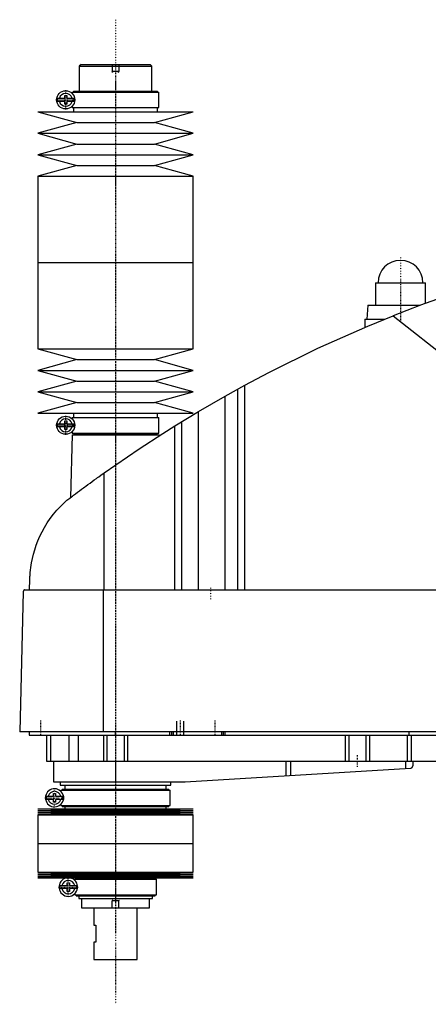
# Model space of a CAD drawing. Extents: x -1056 to 186, y -1 to 900.
# Tile 1 of 3: x -1056 to -819, y 330 to 900. Entities that reach past the tile are written whole.
import ezdxf

# ---------------------------------------------------------------- set-up
doc = ezdxf.new("R2010")
doc.units = 0
doc.linetypes.add('CENTER', pattern=[1.5, 0.45, -0.5, 0.05, -0.5])
for name, color, linetype in [('CENTER', 7, 'CENTER'), ('THREAD', 7, 'CONTINUOUS'), ('VIS', 7, 'CONTINUOUS')]:
    doc.layers.add(name, color=color, linetype=linetype)

msp = doc.modelspace()

# ---------------------------------------------------------------- linework, layer by layer
at = {"layer": 'CENTER'}
for p, q in [((-1000, 899.92), (-1000, 329.57)), ((-1000, 863.46), (-1000, 754.29)), ((-1028.85, 847.99), (-1028.85, 859.01)), ((-1034.36, 853.5), (-1023.34, 853.5)), ((-1000, 764.21), (-1000, 655.04)), ((-835, 762.2), (-835, 724.8)), ((-848.65, 747.5), (-821.35, 747.5)), ((-1000, 700.5), (-1000, 370.5)), ((-1028.85, 659.49), (-1028.85, 670.51)), ((-1034.36, 665), (-1023.34, 665)), ((-945, 570.9), (-945, 564.3)), ((-1043.5, 493.9), (-1043.5, 485.1)), ((-962.5, 493.9), (-962.5, 485.1)), ((-942.5, 493.9), (-942.5, 485.1)), ((-860, 473.8), (-860, 467.2)), ((-1000, 458.19), (-1000, 421.06)), ((-1035.35, 443.69), (-1035.35, 454.71)), ((-1040.86, 449.2), (-1029.84, 449.2)), ((-1000, 424.35), (-1000, 389.2)), ((-1027.35, 391.86), (-1027.35, 403.14)), ((-1032.99, 397.5), (-1021.71, 397.5))]:
    msp.add_line(p, q, dxfattribs=at)
at = {"layer": 'THREAD'}
for p, q in [((-1002, 874), (-1002, 870)), ((-998, 874), (-998, 870)), ((-998, 870), (-1002, 870)), ((-1001.62, 869.34), (-1002, 870)), ((-998.38, 869.34), (-998, 870)), ((-964.5, 485.5), (-964.5, 493.5)), ((-960.5, 485.5), (-960.5, 493.5)), ((-1001.62, 390.16), (-1002, 389.5)), ((-998, 389.5), (-1002, 389.5)), ((-1002, 385.5), (-1002, 389.5)), ((-998.38, 390.16), (-998, 389.5)), ((-998, 385.5), (-998, 389.5))]:
    msp.add_line(p, q, dxfattribs=at)
at = {"layer": 'VIS'}
for p, q in [((-1020, 874), (-1021, 873)), ((-1021, 873), (-1021, 858.5)), ((-1021, 873), (-979, 873)), ((-1020, 874), (-980, 874)), ((-979, 873), (-980, 874)), ((-979, 858.5), (-979, 873)), ((-1029.45, 854.4), (-1029.45, 856)), ((-1029.45, 856), (-1028.25, 856)), ((-1028.25, 856), (-1028.25, 854.4)), ((-1025.15, 858), (-1025.15, 857.22)), ((-1025.15, 858), (-974.85, 858)), ((-1024.35, 858.5), (-1024.35, 858)), ((-1024.35, 858.5), (-975.65, 858.5)), ((-975.65, 858), (-975.65, 858.5)), ((-974.85, 849), (-974.85, 858)), ((-1033.63, 854.4), (-1029.45, 854.4)), ((-1029.45, 852.6), (-1033.63, 852.6)), ((-1029.45, 851), (-1029.45, 852.6)), ((-1028.25, 851), (-1029.45, 851)), ((-1028.25, 854.4), (-1024.07, 854.4)), ((-1028.25, 852.6), (-1028.25, 851)), ((-1024.07, 852.6), (-1028.25, 852.6)), ((-1045, 846.5), (-1022.5, 840.3)), ((-1045, 846.5), (-955, 846.5)), ((-1025.15, 849.78), (-1025.15, 849)), ((-1025.15, 849), (-974.85, 849)), ((-1024.35, 849), (-1024.35, 846.5)), ((-977.5, 840.3), (-955, 846.5)), ((-975.65, 846.5), (-975.65, 849)), ((-1022.5, 840.3), (-1045, 834.1)), ((-1022.5, 840.3), (-977.5, 840.3)), ((-955, 834.1), (-977.5, 840.3)), ((-1045, 834.1), (-1022.5, 827.9)), ((-1045, 834.1), (-955, 834.1)), ((-977.5, 827.9), (-955, 834.1)), ((-1022.5, 827.9), (-1045, 821.7)), ((-1022.5, 827.9), (-977.5, 827.9)), ((-955, 821.7), (-977.5, 827.9)), ((-1045, 821.7), (-1022.5, 815.5)), ((-1045, 821.7), (-955, 821.7)), ((-977.5, 815.5), (-955, 821.7)), ((-1022.5, 815.5), (-1045, 809.3)), ((-1022.5, 815.5), (-977.5, 815.5)), ((-955, 809.3), (-977.5, 815.5)), ((-1045, 809.3), (-1045, 759.25)), ((-1045, 809.3), (-955, 809.3)), ((-955, 759.25), (-955, 809.3)), ((-1045, 759.25), (-1045, 709.2)), ((-1045, 759.25), (-955, 759.25)), ((-1045, 759.25), (-955, 759.25)), ((-955, 709.2), (-955, 759.25)), ((-849.5, 747.5), (-849.5, 734.5)), ((-849.5, 747.5), (-820.5, 747.5)), ((-820.5, 735.67), (-820.5, 747.5)), ((-854, 734.5), (-854.5, 726.5)), ((-854, 734.5), (-823.65, 734.5)), ((-855.65, 726.5), (-855.65, 721.73)), ((-855.65, 726.5), (-844.16, 726.5)), ((-839.33, 728.44), (-695.22, 614.75)), ((-1045, 709.2), (-1022.5, 703)), ((-1045, 709.2), (-955, 709.2)), ((-977.5, 703), (-955, 709.2)), ((-1022.5, 703), (-1045, 696.8)), ((-1022.5, 703), (-977.5, 703)), ((-955, 696.8), (-977.5, 703)), ((-1045, 696.8), (-1022.5, 690.6)), ((-1045, 696.8), (-955, 696.8)), ((-977.5, 690.6), (-955, 696.8)), ((-1022.5, 690.6), (-1045, 684.4)), ((-1022.5, 690.6), (-977.5, 690.6)), ((-955, 684.4), (-977.5, 690.6)), ((-936.56, 681.89), (-925.22, 688.17)), ((-929.22, 569.6), (-929.22, 685.98)), ((-925.22, 569.6), (-925.22, 688.17)), ((-1045, 684.4), (-1022.5, 678.2)), ((-1045, 684.4), (-955, 684.4)), ((-977.5, 678.2), (-955, 684.4)), ((-951.96, 672.97), (-936.56, 681.89)), ((-936.56, 569.6), (-936.56, 681.89)), ((-1022.5, 678.2), (-1045, 672)), ((-1022.5, 678.2), (-977.5, 678.2)), ((-955, 672), (-977.5, 678.2)), ((-1045, 672), (-955, 672)), ((-1029.45, 665.9), (-1029.45, 667.5)), ((-1029.45, 667.5), (-1028.25, 667.5)), ((-1028.25, 667.5), (-1028.25, 665.9)), ((-1025.15, 669.5), (-1025.15, 668.72)), ((-1025.15, 669.5), (-974.85, 669.5)), ((-1024.35, 672), (-1024.35, 669.5)), ((-975.65, 669.5), (-975.65, 672)), ((-974.85, 660.5), (-974.85, 669.5)), ((-965.65, 664.64), (-951.96, 672.97)), ((-951.96, 569.6), (-951.96, 672.97)), ((-1033.63, 665.9), (-1029.45, 665.9)), ((-1029.45, 664.1), (-1033.63, 664.1)), ((-1029.45, 662.5), (-1029.45, 664.1)), ((-1028.25, 662.5), (-1029.45, 662.5)), ((-1028.25, 665.9), (-1024.07, 665.9)), ((-1028.25, 664.1), (-1028.25, 662.5)), ((-1024.07, 664.1), (-1028.25, 664.1)), ((-965.65, 569.6), (-965.65, 664.64)), ((-961.52, 569.6), (-961.52, 667.2)), ((-1025.17, 659.5), (-1026.04, 623.15)), ((-1025.17, 659.5), (-974.83, 659.5)), ((-1025.15, 661.28), (-1025.15, 660.5)), ((-1025.15, 660.5), (-974.85, 660.5)), ((-1024.35, 660.5), (-1024.35, 660)), ((-1024.35, 660), (-975.65, 660)), ((-1024.17, 660), (-1024.17, 659.5)), ((-975.83, 659.5), (-975.83, 660)), ((-975.65, 660), (-975.65, 660.5)), ((-974.81, 658.86), (-974.83, 659.5)), ((-1006.53, 569.6), (-1006.53, 637.45)), ((-1049.77, 569.6), (-1049.63, 575.62)), ((-1053.45, 568.63), (-1055.5, 487.5)), ((-1052.45, 569.6), (-482.05, 569.6)), ((-1007.01, 487.5), (-1007.01, 569.6)), ((-478.96, 487.5), (-1055.5, 487.5)), ((-1050, 487.5), (-1050, 485.5)), ((-1050, 485.5), (-510, 485.5)), ((-1040, 485.5), (-1040, 470.5)), ((-1037.69, 485.5), (-1037.69, 470.5)), ((-1027.09, 485.5), (-1027.09, 470.5)), ((-1021.56, 485.5), (-1021.56, 470.5)), ((-1007, 485.5), (-1007, 470.5)), ((-1005, 485.5), (-1005, 470.5)), ((-1000, 485.5), (-1000, 487.5)), ((-995, 485.5), (-995, 470.5)), ((-993, 485.5), (-993, 470.5)), ((-968.5, 485.5), (-968.5, 487.5)), ((-967.5, 485.5), (-967.5, 487.5)), ((-966.5, 485.5), (-966.5, 487.5)), ((-938.5, 485.5), (-938.5, 487.5)), ((-937.5, 485.5), (-937.5, 487.5)), ((-936.5, 485.5), (-936.5, 487.5)), ((-867, 485.5), (-867, 470.5)), ((-865, 485.5), (-865, 470.5)), ((-855, 485.5), (-855, 470.5)), ((-853, 485.5), (-853, 470.5)), ((-831.18, 485.5), (-831.18, 470.5)), ((-830, 485.5), (-830, 487.5)), ((-828.85, 485.5), (-828.85, 470.5)), ((-1040, 470.5), (-732, 470.5)), ((-1036, 470.5), (-1036, 458.5)), ((-1000, 470.5), (-1000, 458.5)), ((-901.33, 470.5), (-901.33, 461.99)), ((-898.68, 470.5), (-898.68, 462.14)), ((-832.14, 470.5), (-832.14, 466.1)), ((-827.8, 470.5), (-827.8, 467.74)), ((-959.7, 458.52), (-829.14, 466.27)), ((-1036, 458.5), (-960.3, 458.5)), ((-1032, 458.5), (-1032, 456.5)), ((-1032, 456.5), (-968, 456.5)), ((-1029.35, 456.5), (-1029.35, 454.2)), ((-970.65, 454.2), (-970.65, 456.5)), ((-968, 456.5), (-968, 458.5)), ((-1035.95, 450.1), (-1035.95, 451.7)), ((-1035.95, 451.7), (-1034.75, 451.7)), ((-1034.75, 451.7), (-1034.75, 450.1)), ((-1031.65, 453.7), (-1031.65, 452.92)), ((-1031.65, 453.7), (-968.35, 453.7)), ((-1030.85, 454.2), (-1030.85, 453.7)), ((-1030.85, 454.2), (-969.15, 454.2)), ((-969.15, 453.7), (-969.15, 454.2)), ((-968.35, 444.7), (-968.35, 453.7)), ((-1040.13, 450.1), (-1035.95, 450.1)), ((-1035.95, 448.3), (-1040.13, 448.3)), ((-1035.95, 446.7), (-1035.95, 448.3)), ((-1034.75, 446.7), (-1035.95, 446.7)), ((-1034.75, 450.1), (-1030.57, 450.1)), ((-1034.75, 448.3), (-1034.75, 446.7)), ((-1030.57, 448.3), (-1034.75, 448.3)), ((-1031.65, 445.48), (-1031.65, 444.7)), ((-1045, 442.75), (-1022.5, 442.18)), ((-1045, 442.75), (-955, 442.75)), ((-1022.5, 442.18), (-1045, 441.61)), ((-1045, 441.61), (-1022.5, 441.04)), ((-1045, 441.61), (-955, 441.61)), ((-1022.5, 441.04), (-1045, 440.47)), ((-1045, 440.47), (-1022.5, 439.9)), ((-1045, 440.47), (-955, 440.47)), ((-1022.5, 439.9), (-1045, 439.33)), ((-1045, 439.33), (-1045, 422.75)), ((-1045, 439.33), (-955, 439.33)), ((-1031.65, 444.7), (-968.35, 444.7)), ((-1030.85, 444.7), (-1030.85, 444.2)), ((-1030.85, 444.2), (-969.15, 444.2)), ((-1029.35, 444.2), (-1029.35, 442.75)), ((-1022.5, 442.18), (-977.5, 442.18)), ((-1022.5, 441.04), (-977.5, 441.04)), ((-1022.5, 439.9), (-977.5, 439.9)), ((-977.5, 442.18), (-955, 442.75)), ((-955, 441.61), (-977.5, 442.18)), ((-977.5, 441.04), (-955, 441.61)), ((-955, 440.47), (-977.5, 441.04)), ((-977.5, 439.9), (-955, 440.47)), ((-955, 439.33), (-977.5, 439.9)), ((-970.65, 442.75), (-970.65, 444.2)), ((-969.15, 444.2), (-969.15, 444.7)), ((-955, 422.75), (-955, 439.33)), ((-1045, 422.75), (-955, 422.75)), ((-1045, 422.75), (-1045, 406.17)), ((-1045, 422.75), (-955, 422.75)), ((-955, 406.17), (-955, 422.75)), ((-1045, 406.17), (-1022.5, 405.6)), ((-1045, 406.17), (-955, 406.17)), ((-1022.5, 405.6), (-1045, 405.03)), ((-1045, 405.03), (-1022.5, 404.46)), ((-1045, 405.03), (-955, 405.03)), ((-1022.5, 405.6), (-977.5, 405.6)), ((-977.5, 405.6), (-955, 406.17)), ((-955, 405.03), (-977.5, 405.6)), ((-977.5, 404.46), (-955, 405.03)), ((-1022.5, 404.46), (-1045, 403.89)), ((-1045, 403.89), (-1022.5, 403.32)), ((-1045, 403.89), (-955, 403.89)), ((-1022.5, 403.32), (-1045, 402.75)), ((-1045, 402.75), (-955, 402.75)), ((-1027.95, 398.4), (-1027.95, 400)), ((-1027.95, 400), (-1026.75, 400)), ((-1026.75, 400), (-1026.75, 398.4)), ((-1023.65, 402), (-1023.65, 401.4)), ((-1023.65, 402), (-976.35, 402)), ((-1022.85, 402.5), (-1022.85, 402)), ((-1022.85, 402.5), (-977.15, 402.5)), ((-1022.5, 404.46), (-977.5, 404.46)), ((-1022.5, 403.32), (-977.5, 403.32)), ((-1021.35, 402.75), (-1021.35, 402.5)), ((-978.65, 402.5), (-978.65, 402.75)), ((-955, 403.89), (-977.5, 404.46)), ((-977.5, 403.32), (-955, 403.89)), ((-955, 402.75), (-977.5, 403.32)), ((-977.15, 402), (-977.15, 402.5)), ((-976.35, 393), (-976.35, 402)), ((-1032.26, 398.4), (-1027.95, 398.4)), ((-1027.95, 396.6), (-1032.26, 396.6)), ((-1027.95, 395), (-1027.95, 396.6)), ((-1026.75, 395), (-1027.95, 395)), ((-1026.75, 398.4), (-1022.44, 398.4)), ((-1026.75, 396.6), (-1026.75, 395)), ((-1022.44, 396.6), (-1026.75, 396.6)), ((-1023.65, 393.6), (-1023.65, 393)), ((-1023.65, 393), (-976.35, 393)), ((-1022.85, 393), (-1022.85, 392.5)), ((-1022.85, 392.5), (-977.15, 392.5)), ((-1021.35, 392.5), (-1021.35, 390.8)), ((-1021.35, 390.8), (-978.65, 390.8)), ((-1019.75, 390.8), (-1019.75, 385.5)), ((-980.25, 385.5), (-980.25, 390.8)), ((-978.65, 390.8), (-978.65, 392.5)), ((-977.15, 392.5), (-977.15, 393)), ((-1019.75, 385.5), (-980.25, 385.5)), ((-1012.5, 385.5), (-1012.5, 375.5)), ((-987.5, 355.5), (-987.5, 385.5)), ((-1012.5, 375.5), (-1011.5, 375.5)), ((-1011.5, 375.5), (-1011.5, 365.5)), ((-1012.5, 365.5), (-1012.5, 355.5)), ((-1011.5, 365.5), (-1012.5, 365.5)), ((-1012.5, 355.5), (-987.5, 355.5))]:
    msp.add_line(p, q, dxfattribs=at)
for points in [[(-742.03, 760.16, 0), (-758.52, 755.74, 0), (-791.19, 745.86, 0), (-823.4, 734.59, 0), (-839.33, 728.44, 0)], [(-925.22, 688.17, 0), (-911.24, 695.59, 0), (-882.87, 709.58, 0), (-853.96, 722.45, 0), (-839.33, 728.44, 0)], [(-1006.53, 637.45, 0), (-999.84, 642.16, 0), (-986.3, 651.36, 0), (-972.58, 660.29, 0), (-965.65, 664.64, 0)], [(-1028.19, 621.52, 0), (-1027.65, 621.93, 0), (-1026.56, 622.75, 0), (-1025.45, 623.59, 0), (-1024.89, 624.01, 0), (-1024.33, 624.44, 0), (-1023.19, 625.3, 0), (-1022.03, 626.16, 0), (-1020.86, 627.04, 0), (-1019.67, 627.92, 0), (-1018.47, 628.81, 0), (-1017.86, 629.26, 0), (-1017.25, 629.7, 0), (-1016.03, 630.6, 0), (-1014.79, 631.51, 0), (-1013.54, 632.42, 0), (-1012.29, 633.33, 0), (-1011.02, 634.24, 0), (-1010.38, 634.7, 0), (-1009.75, 635.16, 0), (-1008.46, 636.08, 0), (-1007.18, 637, 0), (-1006.53, 637.45, 0)], [(-1049.63, 575.62, 0), (-1049.63, 575.9, 0), (-1049.61, 576.44, 0), (-1049.59, 576.97, 0), (-1049.58, 577.22, 0), (-1049.56, 577.47, 0), (-1049.53, 577.96, 0), (-1049.5, 578.44, 0), (-1049.47, 578.91, 0), (-1049.43, 579.37, 0), (-1049.39, 579.83, 0), (-1049.37, 580.05, 0), (-1049.35, 580.27, 0), (-1049.31, 580.72, 0), (-1049.26, 581.15, 0), (-1049.07, 582.67, 0), (-1048.88, 583.94, 0), (-1048.67, 585.21, 0), (-1048.16, 587.76, 0), (-1047.54, 590.32, 0), (-1046.8, 592.89, 0), (-1045.93, 595.48, 0), (-1044.93, 598.07, 0), (-1044.38, 599.37, 0), (-1043.8, 600.67, 0), (-1042.52, 603.27, 0), (-1041.09, 605.85, 0), (-1039.52, 608.41, 0), (-1037.8, 610.92, 0), (-1035.93, 613.4, 0), (-1034.94, 614.61, 0), (-1033.91, 615.81, 0), (-1031.74, 618.15, 0), (-1029.41, 620.42, 0), (-1028.19, 621.52, 0)], [(-1052.45, 569.6, 0), (-1052.48, 569.6, 0), (-1052.54, 569.6, 0), (-1052.61, 569.59, 0), (-1052.64, 569.58, 0), (-1052.67, 569.57, 0), (-1052.74, 569.56, 0), (-1052.8, 569.54, 0), (-1052.86, 569.51, 0), (-1052.93, 569.48, 0), (-1052.99, 569.44, 0), (-1053.02, 569.42, 0), (-1053.05, 569.4, 0), (-1053.1, 569.36, 0), (-1053.16, 569.3, 0), (-1053.21, 569.24, 0), (-1053.27, 569.18, 0), (-1053.3, 569.13, 0), (-1053.3, 569.12, 0), (-1053.31, 569.11, 0), (-1053.32, 569.1, 0), (-1053.32, 569.09, 0), (-1053.33, 569.08, 0), (-1053.34, 569.06, 0), (-1053.34, 569.05, 0), (-1053.35, 569.04, 0), (-1053.35, 569.03, 0), (-1053.36, 569.01, 0), (-1053.37, 569, 0), (-1053.37, 568.99, 0), (-1053.38, 568.97, 0), (-1053.39, 568.95, 0), (-1053.39, 568.93, 0), (-1053.4, 568.91, 0), (-1053.41, 568.89, 0), (-1053.41, 568.88, 0), (-1053.41, 568.87, 0), (-1053.42, 568.84, 0), (-1053.43, 568.82, 0), (-1053.43, 568.79, 0), (-1053.43, 568.78, 0), (-1053.43, 568.77, 0), (-1053.44, 568.77, 0), (-1053.44, 568.77, 0), (-1053.44, 568.76, 0), (-1053.44, 568.76, 0), (-1053.44, 568.75, 0), (-1053.44, 568.75, 0), (-1053.44, 568.74, 0), (-1053.44, 568.74, 0), (-1053.44, 568.74, 0), (-1053.44, 568.73, 0), (-1053.44, 568.73, 0), (-1053.44, 568.72, 0), (-1053.44, 568.72, 0), (-1053.44, 568.72, 0), (-1053.44, 568.71, 0), (-1053.44, 568.71, 0), (-1053.44, 568.71, 0), (-1053.44, 568.7, 0), (-1053.45, 568.7, 0), (-1053.45, 568.69, 0), (-1053.45, 568.69, 0), (-1053.45, 568.68, 0), (-1053.45, 568.68, 0), (-1053.45, 568.67, 0), (-1053.45, 568.67, 0), (-1053.45, 568.67, 0), (-1053.45, 568.66, 0), (-1053.45, 568.65, 0), (-1053.45, 568.65, 0), (-1053.45, 568.64, 0), (-1053.45, 568.64, 0), (-1053.45, 568.64, 0), (-1053.45, 568.63, 0), (-1053.45, 568.63, 0), (-1053.45, 568.63, 0)], [(-829.14, 466.27, 0), (-829.07, 466.3, 0), (-828.93, 466.36, 0), (-828.8, 466.42, 0), (-828.73, 466.46, 0), (-828.67, 466.49, 0), (-828.56, 466.57, 0), (-828.45, 466.66, 0), (-828.35, 466.75, 0), (-828.26, 466.84, 0), (-828.18, 466.94, 0), (-828.14, 466.99, 0), (-828.11, 467.04, 0), (-828.04, 467.14, 0), (-827.98, 467.24, 0), (-827.93, 467.34, 0), (-827.89, 467.44, 0), (-827.86, 467.53, 0), (-827.84, 467.58, 0), (-827.84, 467.58, 0), (-827.84, 467.6, 0), (-827.83, 467.61, 0), (-827.83, 467.62, 0), (-827.83, 467.62, 0), (-827.83, 467.64, 0), (-827.82, 467.65, 0), (-827.82, 467.66, 0), (-827.82, 467.67, 0), (-827.81, 467.68, 0), (-827.81, 467.69, 0), (-827.81, 467.69, 0), (-827.81, 467.7, 0), (-827.81, 467.71, 0), (-827.8, 467.72, 0), (-827.8, 467.72, 0), (-827.8, 467.73, 0), (-827.8, 467.73, 0), (-827.8, 467.73, 0), (-827.8, 467.73, 0), (-827.8, 467.74, 0), (-827.8, 467.74, 0)], [(-1030.34, 450.78, 0), (-1030.34, 450.77, 0), (-1030.34, 450.76, 0), (-1030.33, 450.74, 0), (-1030.33, 450.73, 0), (-1030.33, 450.72, 0), (-1030.32, 450.71, 0), (-1030.32, 450.69, 0), (-1030.31, 450.67, 0), (-1030.31, 450.65, 0), (-1030.3, 450.63, 0), (-1030.3, 450.62, 0), (-1030.3, 450.61, 0), (-1030.3, 450.59, 0), (-1030.29, 450.56, 0), (-1030.29, 450.54, 0), (-1030.28, 450.52, 0), (-1030.28, 450.49, 0), (-1030.28, 450.48, 0), (-1030.27, 450.47, 0), (-1030.27, 450.44, 0), (-1030.27, 450.42, 0), (-1030.26, 450.41, 0), (-1030.26, 450.39, 0), (-1030.26, 450.37, 0), (-1030.25, 450.34, 0), (-1030.25, 450.33, 0), (-1030.25, 450.31, 0), (-1030.25, 450.29, 0), (-1030.24, 450.26, 0), (-1030.24, 450.23, 0), (-1030.24, 450.2, 0), (-1030.23, 450.17, 0), (-1030.23, 450.16, 0), (-1030.23, 450.14, 0), (-1030.23, 450.11, 0), (-1030.23, 450.08, 0), (-1030.22, 450.05, 0), (-1030.22, 450.02, 0), (-1030.22, 449.98, 0), (-1030.22, 449.97, 0), (-1030.22, 449.95, 0), (-1030.21, 449.92, 0), (-1030.21, 449.89, 0), (-1030.21, 449.85, 0), (-1030.21, 449.82, 0), (-1030.2, 449.79, 0), (-1030.2, 449.77, 0), (-1030.2, 449.75, 0), (-1030.2, 449.72, 0), (-1030.2, 449.69, 0), (-1030.19, 449.57, 0), (-1030.19, 449.36, 0), (-1030.19, 449.26, 0), (-1030.19, 449.16, 0), (-1030.19, 448.96, 0), (-1030.2, 448.75, 0), (-1030.2, 448.63, 0), (-1030.21, 448.6, 0), (-1030.21, 448.57, 0), (-1030.21, 448.55, 0), (-1030.21, 448.53, 0), (-1030.21, 448.5, 0), (-1030.21, 448.47, 0), (-1030.22, 448.44, 0), (-1030.22, 448.4, 0), (-1030.22, 448.37, 0), (-1030.22, 448.35, 0), (-1030.22, 448.34, 0), (-1030.23, 448.3, 0), (-1030.23, 448.27, 0), (-1030.23, 448.24, 0), (-1030.24, 448.21, 0), (-1030.24, 448.17, 0), (-1030.24, 448.16, 0), (-1030.24, 448.14, 0), (-1030.25, 448.11, 0), (-1030.25, 448.08, 0), (-1030.25, 448.07, 0), (-1030.26, 448.05, 0), (-1030.26, 448.02, 0), (-1030.26, 447.99, 0), (-1030.27, 447.97, 0), (-1030.27, 447.96, 0), (-1030.27, 447.93, 0), (-1030.28, 447.9, 0), (-1030.28, 447.88, 0), (-1030.29, 447.85, 0), (-1030.29, 447.82, 0), (-1030.3, 447.81, 0), (-1030.3, 447.8, 0), (-1030.3, 447.77, 0), (-1030.31, 447.75, 0), (-1030.31, 447.73, 0), (-1030.32, 447.71, 0), (-1030.32, 447.69, 0), (-1030.33, 447.68, 0), (-1030.33, 447.67, 0), (-1030.34, 447.65, 0), (-1030.34, 447.63, 0), (-1030.34, 447.62, 0)]]:
    msp.add_polyline3d(points, dxfattribs=at)
for centre in [(-1028.85, 853.5), (-1028.85, 665)]:
    msp.add_circle(centre, 5.25, dxfattribs=at)
for centre, radius, start, end in [((-1028.85, 853.5), 3.75, 13.8865, 166.1135), ((-1028.85, 853.5), 4.87, 169.3459, 190.6541), ((-1028.85, 853.5), 3.75, 193.8865, 346.1135), ((-1028.85, 853.5), 4.87, 349.3459, 10.6541), ((-835, 747.5), 13, 0, 180), ((-1028.85, 665), 3.75, 13.8865, 166.1135), ((-1028.85, 665), 4.87, 169.3459, 190.6541), ((-1028.85, 665), 3.75, 193.8865, 346.1135), ((-1028.85, 665), 4.87, 349.3459, 10.6541), ((-960.3, 468.5), 10, 270, 273.4), ((-1035.35, 449.2), 5.25, 17.5154, 342.4846), ((-1035.35, 449.2), 3.75, 13.8865, 166.1135), ((-1035.35, 449.2), 4.87, 169.3459, 190.6541), ((-1035.35, 449.2), 3.75, 193.8865, 346.1135), ((-1035.35, 449.2), 4.87, 349.3459, 10.6541), ((-1027.35, 397.5), 5.38, 102.3808, 77.6192), ((-1027.35, 397.5), 3.87, 13.43, 166.57), ((-1027.35, 397.5), 4.99, 169.6156, 190.3844), ((-1027.35, 397.5), 3.88, 193.43, 346.57), ((-1027.35, 397.5), 4.99, 349.6156, 10.3844)]:
    msp.add_arc(centre, radius, start, end, dxfattribs=at)

doc.saveas('drawing.dxf')
